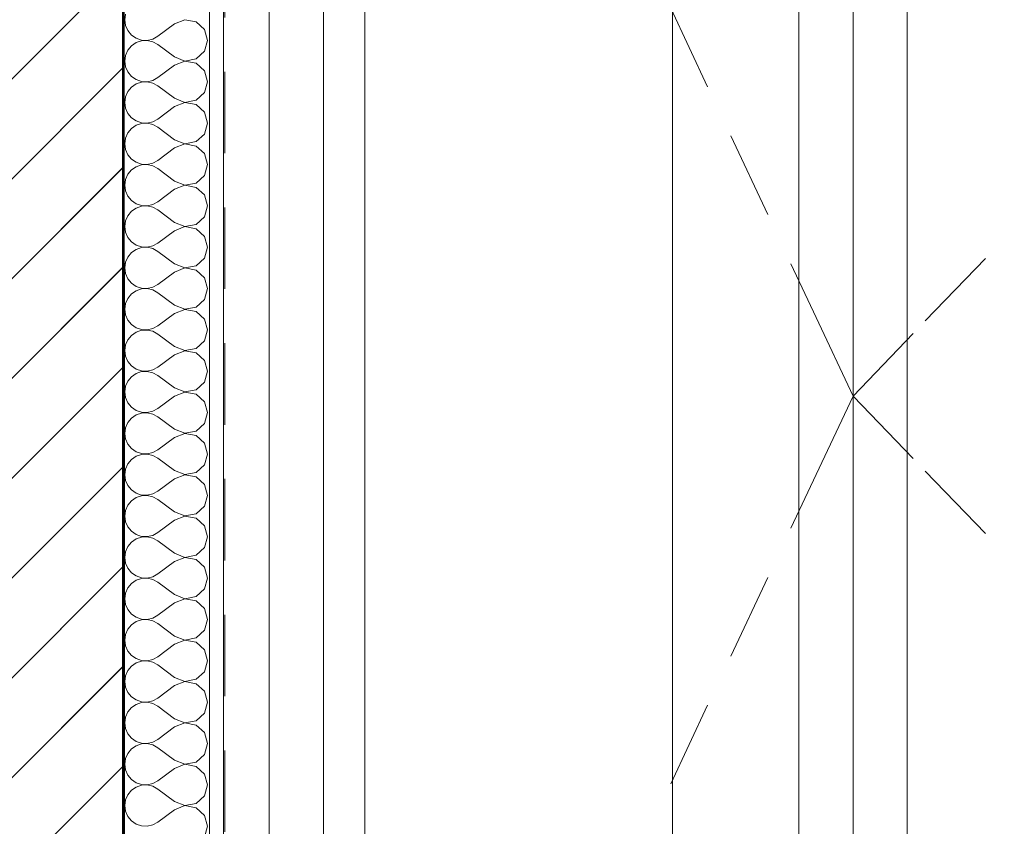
# Model space of a CAD drawing. Header units: millimetres. Extents: x -33687 to -7545, y -1870 to 7865.
# Tile 4 of 31: x -24285 to -23377, y 667 to 1410. Entities that reach past the tile are written whole.
import ezdxf

# ---------------------------------------------------------------- set-up
doc = ezdxf.new("R2010")
doc.units = ezdxf.units.MM
doc.header["$MEASUREMENT"] = 0
doc.linetypes.add('Tirets petits', pattern=[125, 75, -50])
for name, color, linetype in [('Nouveau_2D - Cotations pour 50ème.AL', 7, 'Continuous'), ('Nouveau_2D - Dessin général.AL', 7, 'Continuous'), ('Nouveau__Murs - Extérieurs.AL', 7, 'Continuous'), ('Nouveau_Equip - Agencement.AL', 7, 'Continuous'), ('Nouveau_Portes Archicad', 7, 'Continuous')]:
    doc.layers.add(name, color=color, linetype=linetype)
doc.styles.add('STYLE_GENERE_1', font='arial.ttf')
doc.dimstyles.new('STYLE_GENERE__1', dxfattribs={"dimtxt": 100, "dimasz": 71.25, "dimexe": 0.18, "dimexo": 0.0625, "dimgap": 0, "dimtad": 1, "dimtih": 1, "dimtoh": 1, "dimlfac": 0.001, "dimzin": 0, "dimdsep": 46, "dimtxsty": 'STYLE_GENERE_1', "dimblk": 'ARROWHEAD_6', "dimblk1": 'ARROWHEAD_6', "dimblk2": 'ARROWHEAD_6', "dimcen": 0.09, "dimse1": 1, "dimse2": 1, "dimclrd": 7, "dimclre": 7, "dimclrt": 7, "dimazin": 0, "dimtfac": 1, "dimtdec": 4, "dimtmove": 0, "dimatfit": 3, "dimfxl": 0, "dimtolj": 1, "dimtzin": 0, "dimarcsym": 0})
doc.dimstyles.new('STYLE_GENERE__5', dxfattribs={"dimtxt": 100, "dimasz": 71.25, "dimexe": 0.18, "dimexo": 0.0625, "dimgap": 0, "dimtad": 1, "dimlfac": 0.001, "dimzin": 0, "dimdsep": 46, "dimtxsty": 'STYLE_GENERE_1', "dimblk": 'ARROWHEAD_6', "dimblk1": 'ARROWHEAD_6', "dimblk2": 'ARROWHEAD_6', "dimcen": 0.09, "dimse1": 1, "dimse2": 1, "dimclrd": 7, "dimclre": 7, "dimclrt": 7, "dimazin": 0, "dimtfac": 1, "dimtdec": 4, "dimtmove": 2, "dimatfit": 3, "dimfxl": 0, "dimtolj": 1, "dimtzin": 0, "dimarcsym": 0})
pattern_1 = [(45, (0, 0), (-45.96194, 45.96194), [])]

# ---------------------------------------------------------------- blocks, each defined once
blk = doc.blocks.new('Élément de coupe_6')
at = {"layer": 'Nouveau_Portes Archicad', "color": 7, "linetype": 'Continuous', "lineweight": 5}
for p, q in [((-24054.72, 0), (-24054.72, 2650)), ((-24004.72, 2113.93), (-24004.72, 0)), ((-23516.72, 2113.93), (-23516.72, 0)), ((-23966.72, 50), (-23966.72, 2075.93)), ((-23566.72, 2075.93), (-23566.72, 50)), ((-23466.72, 2075.93), (-23466.72, 50)), ((-23684.72, 1420.11), (-23650.66, 1347.72)), ((-23629.38, 1302.48), (-23595.33, 1230.09)), ((-23394.64, 1189.69), (-23450.14, 1132.07)), ((-23574.05, 1184.84), (-23550.77, 1135.35)), ((-23550.77, 1135.35), (-23516.72, 1062.96)), ((-23461.22, 1120.58), (-23516.72, 1062.96)), ((-23550.77, 990.57), (-23516.72, 1062.96)), ((-23461.22, 1005.35), (-23516.72, 1062.96)), ((-23574.05, 941.09), (-23550.77, 990.57)), ((-23394.64, 936.24), (-23450.14, 993.85)), ((-23629.38, 823.45), (-23595.33, 895.84)), ((-23684.72, 705.81), (-23650.66, 778.21))]:
    blk.add_line(p, q, dxfattribs=at)
blk = doc.blocks.new('*X19')
at = {"layer": 'Nouveau__Murs - Extérieurs.AL', "color": 7, "linetype": 'Continuous', "lineweight": 5}
for p, q in [((-24187.1, 1414.73), (-24187.83, 1409.52)), ((-24187.83, 1409.52), (-24187.1, 1404.32)), ((-24132.39, 1409.45), (-24142.11, 1405.71)), ((-24122.16, 1407.51), (-24132.39, 1409.45)), ((-24114.48, 1400.49), (-24122.16, 1407.51)), ((-24187.1, 1404.32), (-24184.98, 1399.51)), ((-24184.98, 1399.51), (-24181.63, 1395.46)), ((-24142.11, 1405.71), (-24157.35, 1394.29)), ((-24111.63, 1390.48), (-24114.48, 1400.49)), ((-24181.63, 1395.46), (-24177.3, 1392.49)), ((-24177.3, 1388.47), (-24181.63, 1385.49)), ((-24177.3, 1392.49), (-24172.32, 1390.81)), ((-24172.32, 1390.14), (-24177.3, 1388.47)), ((-24172.32, 1390.81), (-24167.07, 1390.55)), ((-24167.07, 1390.4), (-24172.32, 1390.14)), ((-24167.07, 1390.55), (-24161.95, 1391.74)), ((-24161.95, 1389.21), (-24167.07, 1390.4)), ((-24161.95, 1391.74), (-24157.35, 1394.29)), ((-24157.35, 1386.67), (-24161.95, 1389.21)), ((-24114.48, 1380.46), (-24111.63, 1390.48)), ((-24184.98, 1381.44), (-24187.1, 1376.63)), ((-24181.63, 1385.49), (-24184.98, 1381.44)), ((-24142.11, 1375.24), (-24157.35, 1386.67)), ((-24122.16, 1373.44), (-24114.48, 1380.46)), ((-24187.1, 1376.63), (-24187.83, 1371.43)), ((-24187.83, 1371.43), (-24187.1, 1366.22)), ((-24142.11, 1375.24), (-24132.39, 1371.51)), ((-24132.39, 1371.35), (-24142.11, 1367.62)), ((-24132.39, 1371.51), (-24122.16, 1373.44)), ((-24122.16, 1369.42), (-24132.39, 1371.35)), ((-24187.1, 1366.22), (-24184.98, 1361.41)), ((-24184.98, 1361.41), (-24181.63, 1357.37)), ((-24142.11, 1367.62), (-24157.35, 1356.19)), ((-24114.48, 1362.39), (-24122.16, 1369.42)), ((-24111.63, 1352.38), (-24114.48, 1362.39)), ((-24181.63, 1357.37), (-24177.3, 1354.39)), ((-24177.3, 1354.39), (-24172.32, 1352.71)), ((-24172.32, 1352.05), (-24177.3, 1350.37)), ((-24172.32, 1352.71), (-24167.07, 1352.46)), ((-24167.07, 1352.3), (-24172.32, 1352.05)), ((-24167.07, 1352.46), (-24161.95, 1353.65)), ((-24161.95, 1351.11), (-24167.07, 1352.3)), ((-24161.95, 1353.65), (-24157.35, 1356.19)), ((-24114.48, 1342.37), (-24111.63, 1352.38)), ((-24184.98, 1343.35), (-24187.1, 1338.54)), ((-24181.63, 1347.39), (-24184.98, 1343.35)), ((-24177.3, 1350.37), (-24181.63, 1347.39)), ((-24157.35, 1348.57), (-24161.95, 1351.11)), ((-24142.11, 1337.14), (-24157.35, 1348.57)), ((-24187.1, 1338.54), (-24187.83, 1333.33)), ((-24142.11, 1337.14), (-24132.39, 1333.41)), ((-24132.39, 1333.41), (-24122.16, 1335.34)), ((-24122.16, 1335.34), (-24114.48, 1342.37)), ((-24187.83, 1333.33), (-24187.1, 1328.13)), ((-24187.1, 1328.13), (-24184.98, 1323.32)), ((-24142.11, 1329.52), (-24157.35, 1318.1)), ((-24132.39, 1333.26), (-24142.11, 1329.52)), ((-24122.16, 1331.32), (-24132.39, 1333.26)), ((-24114.48, 1324.3), (-24122.16, 1331.32)), ((-24184.98, 1323.32), (-24181.63, 1319.27)), ((-24181.63, 1319.27), (-24177.3, 1316.3)), ((-24177.3, 1316.3), (-24172.32, 1314.62)), ((-24161.95, 1315.55), (-24157.35, 1318.1)), ((-24111.63, 1314.29), (-24114.48, 1324.3)), ((-24181.63, 1309.3), (-24184.98, 1305.25)), ((-24177.3, 1312.27), (-24181.63, 1309.3)), ((-24172.32, 1313.95), (-24177.3, 1312.27)), ((-24172.32, 1314.62), (-24167.07, 1314.36)), ((-24167.07, 1314.21), (-24172.32, 1313.95)), ((-24167.07, 1314.36), (-24161.95, 1315.55)), ((-24161.95, 1313.02), (-24167.07, 1314.21)), ((-24157.35, 1310.48), (-24161.95, 1313.02)), ((-24142.11, 1299.05), (-24157.35, 1310.48)), ((-24114.48, 1304.27), (-24111.63, 1314.29)), ((-24187.1, 1300.44), (-24187.83, 1295.24)), ((-24184.98, 1305.25), (-24187.1, 1300.44)), ((-24142.11, 1299.05), (-24132.39, 1295.32)), ((-24122.16, 1297.25), (-24114.48, 1304.27)), ((-24187.83, 1295.24), (-24187.1, 1290.03)), ((-24187.1, 1290.03), (-24184.98, 1285.22)), ((-24142.11, 1291.43), (-24157.35, 1280)), ((-24132.39, 1295.16), (-24142.11, 1291.43)), ((-24132.39, 1295.32), (-24122.16, 1297.25)), ((-24122.16, 1293.23), (-24132.39, 1295.16)), ((-24114.48, 1286.2), (-24122.16, 1293.23)), ((-24184.98, 1285.22), (-24181.63, 1281.18)), ((-24181.63, 1281.18), (-24177.3, 1278.2)), ((-24161.95, 1277.46), (-24157.35, 1280)), ((-24111.63, 1276.19), (-24114.48, 1286.2)), ((-24181.63, 1271.2), (-24184.98, 1267.16)), ((-24177.3, 1274.18), (-24181.63, 1271.2)), ((-24177.3, 1278.2), (-24172.32, 1276.52)), ((-24172.32, 1275.86), (-24177.3, 1274.18)), ((-24172.32, 1276.52), (-24167.07, 1276.27)), ((-24167.07, 1276.11), (-24172.32, 1275.86)), ((-24167.07, 1276.27), (-24161.95, 1277.46)), ((-24161.95, 1274.92), (-24167.07, 1276.11)), ((-24157.35, 1272.38), (-24161.95, 1274.92)), ((-24142.11, 1260.95), (-24157.35, 1272.38)), ((-24114.48, 1266.18), (-24111.63, 1276.19)), ((-24187.1, 1262.35), (-24187.83, 1257.14)), ((-24184.98, 1267.16), (-24187.1, 1262.35)), ((-24122.16, 1259.15), (-24114.48, 1266.18)), ((-24187.83, 1257.14), (-24187.1, 1251.94)), ((-24142.11, 1253.33), (-24157.35, 1241.9)), ((-24142.11, 1260.95), (-24132.39, 1257.22)), ((-24132.39, 1257.07), (-24142.11, 1253.33)), ((-24132.39, 1257.22), (-24122.16, 1259.15)), ((-24122.16, 1255.13), (-24132.39, 1257.07)), ((-24114.48, 1248.11), (-24122.16, 1255.13)), ((-24187.1, 1251.94), (-24184.98, 1247.13)), ((-24184.98, 1247.13), (-24181.63, 1243.08)), ((-24181.63, 1243.08), (-24177.3, 1240.11)), ((-24111.63, 1238.1), (-24114.48, 1248.11)), ((-24177.3, 1236.08), (-24181.63, 1233.11)), ((-24177.3, 1240.11), (-24172.32, 1238.43)), ((-24172.32, 1237.76), (-24177.3, 1236.08)), ((-24172.32, 1238.43), (-24167.07, 1238.17)), ((-24167.07, 1238.02), (-24172.32, 1237.76)), ((-24167.07, 1238.17), (-24161.95, 1239.36)), ((-24161.95, 1236.83), (-24167.07, 1238.02)), ((-24161.95, 1239.36), (-24157.35, 1241.9)), ((-24157.35, 1234.29), (-24161.95, 1236.83)), ((-24142.11, 1222.86), (-24157.35, 1234.29)), ((-24114.48, 1228.08), (-24111.63, 1238.1)), ((-24184.98, 1229.06), (-24187.1, 1224.25)), ((-24181.63, 1233.11), (-24184.98, 1229.06)), ((-24122.16, 1221.06), (-24114.48, 1228.08)), ((-24187.1, 1224.25), (-24187.83, 1219.05)), ((-24187.83, 1219.05), (-24187.1, 1213.84)), ((-24142.11, 1222.86), (-24132.39, 1219.12)), ((-24132.39, 1218.97), (-24142.11, 1215.24)), ((-24132.39, 1219.12), (-24122.16, 1221.06)), ((-24122.16, 1217.04), (-24132.39, 1218.97)), ((-24114.48, 1210.01), (-24122.16, 1217.04)), ((-24187.1, 1213.84), (-24184.98, 1209.03)), ((-24184.98, 1209.03), (-24181.63, 1204.99)), ((-24142.11, 1215.24), (-24157.35, 1203.81)), ((-24111.63, 1200), (-24114.48, 1210.01)), ((-24181.63, 1204.99), (-24177.3, 1202.01)), ((-24177.3, 1197.99), (-24181.63, 1195.01)), ((-24177.3, 1202.01), (-24172.32, 1200.33)), ((-24172.32, 1199.67), (-24177.3, 1197.99)), ((-24172.32, 1200.33), (-24167.07, 1200.08)), ((-24167.07, 1199.92), (-24172.32, 1199.67)), ((-24167.07, 1200.08), (-24161.95, 1201.27)), ((-24161.95, 1198.73), (-24167.07, 1199.92)), ((-24161.95, 1201.27), (-24157.35, 1203.81)), ((-24157.35, 1196.19), (-24161.95, 1198.73)), ((-24114.48, 1189.99), (-24111.63, 1200)), ((-24184.98, 1190.97), (-24187.1, 1186.16)), ((-24181.63, 1195.01), (-24184.98, 1190.97)), ((-24142.11, 1184.76), (-24157.35, 1196.19)), ((-24122.16, 1182.96), (-24114.48, 1189.99)), ((-24187.1, 1186.16), (-24187.83, 1180.95)), ((-24187.83, 1180.95), (-24187.1, 1175.75)), ((-24142.11, 1184.76), (-24132.39, 1181.03)), ((-24132.39, 1180.88), (-24142.11, 1177.14)), ((-24132.39, 1181.03), (-24122.16, 1182.96)), ((-24122.16, 1178.94), (-24132.39, 1180.88)), ((-24187.1, 1175.75), (-24184.98, 1170.94)), ((-24184.98, 1170.94), (-24181.63, 1166.89)), ((-24142.11, 1177.14), (-24157.35, 1165.71)), ((-24114.48, 1171.92), (-24122.16, 1178.94)), ((-24111.63, 1161.9), (-24114.48, 1171.92)), ((-24181.63, 1166.89), (-24177.3, 1163.92)), ((-24177.3, 1163.92), (-24172.32, 1162.24)), ((-24172.32, 1161.57), (-24177.3, 1159.89)), ((-24172.32, 1162.24), (-24167.07, 1161.98)), ((-24167.07, 1161.83), (-24172.32, 1161.57)), ((-24167.07, 1161.98), (-24161.95, 1163.17)), ((-24161.95, 1160.64), (-24167.07, 1161.83)), ((-24161.95, 1163.17), (-24157.35, 1165.71)), ((-24114.48, 1151.89), (-24111.63, 1161.9)), ((-24184.98, 1152.87), (-24187.1, 1148.06)), ((-24181.63, 1156.92), (-24184.98, 1152.87)), ((-24177.3, 1159.89), (-24181.63, 1156.92)), ((-24157.35, 1158.1), (-24161.95, 1160.64)), ((-24142.11, 1146.67), (-24157.35, 1158.1)), ((-24187.1, 1148.06), (-24187.83, 1142.86)), ((-24142.11, 1146.67), (-24132.39, 1142.93)), ((-24132.39, 1142.93), (-24122.16, 1144.87)), ((-24122.16, 1144.87), (-24114.48, 1151.89)), ((-24187.83, 1142.86), (-24187.1, 1137.65)), ((-24187.1, 1137.65), (-24184.98, 1132.84)), ((-24142.11, 1139.05), (-24157.35, 1127.62)), ((-24132.39, 1142.78), (-24142.11, 1139.05)), ((-24122.16, 1140.85), (-24132.39, 1142.78)), ((-24114.48, 1133.82), (-24122.16, 1140.85)), ((-24184.98, 1132.84), (-24181.63, 1128.8)), ((-24181.63, 1128.8), (-24177.3, 1125.82)), ((-24177.3, 1125.82), (-24172.32, 1124.14)), ((-24161.95, 1125.08), (-24157.35, 1127.62)), ((-24111.63, 1123.81), (-24114.48, 1133.82)), ((-24181.63, 1118.82), (-24184.98, 1114.78)), ((-24177.3, 1121.8), (-24181.63, 1118.82)), ((-24172.32, 1123.48), (-24177.3, 1121.8)), ((-24172.32, 1124.14), (-24167.07, 1123.89)), ((-24167.07, 1123.73), (-24172.32, 1123.48)), ((-24167.07, 1123.89), (-24161.95, 1125.08)), ((-24161.95, 1122.54), (-24167.07, 1123.73)), ((-24157.35, 1120), (-24161.95, 1122.54)), ((-24142.11, 1108.57), (-24157.35, 1120)), ((-24114.48, 1113.8), (-24111.63, 1123.81)), ((-24187.1, 1109.97), (-24187.83, 1104.76)), ((-24184.98, 1114.78), (-24187.1, 1109.97)), ((-24142.11, 1108.57), (-24132.39, 1104.84)), ((-24122.16, 1106.77), (-24114.48, 1113.8)), ((-24187.83, 1104.76), (-24187.1, 1099.56)), ((-24187.1, 1099.56), (-24184.98, 1094.75)), ((-24142.11, 1100.95), (-24157.35, 1089.52)), ((-24132.39, 1104.68), (-24142.11, 1100.95)), ((-24132.39, 1104.84), (-24122.16, 1106.77)), ((-24122.16, 1102.75), (-24132.39, 1104.68)), ((-24114.48, 1095.73), (-24122.16, 1102.75)), ((-24184.98, 1094.75), (-24181.63, 1090.7)), ((-24181.63, 1090.7), (-24177.3, 1087.73)), ((-24161.95, 1086.98), (-24157.35, 1089.52)), ((-24111.63, 1085.71), (-24114.48, 1095.73)), ((-24181.63, 1080.73), (-24184.98, 1076.68)), ((-24177.3, 1083.7), (-24181.63, 1080.73)), ((-24177.3, 1087.73), (-24172.32, 1086.05)), ((-24172.32, 1085.38), (-24177.3, 1083.7)), ((-24172.32, 1086.05), (-24167.07, 1085.79)), ((-24167.07, 1085.64), (-24172.32, 1085.38)), ((-24167.07, 1085.79), (-24161.95, 1086.98)), ((-24161.95, 1084.45), (-24167.07, 1085.64)), ((-24157.35, 1081.9), (-24161.95, 1084.45)), ((-24142.11, 1070.48), (-24157.35, 1081.9)), ((-24114.48, 1075.7), (-24111.63, 1085.71)), ((-24187.1, 1071.87), (-24187.83, 1066.67)), ((-24184.98, 1076.68), (-24187.1, 1071.87)), ((-24122.16, 1068.68), (-24114.48, 1075.7)), ((-24187.83, 1066.67), (-24187.1, 1061.46)), ((-24142.11, 1062.86), (-24157.35, 1051.43)), ((-24142.11, 1070.48), (-24132.39, 1066.74)), ((-24132.39, 1066.59), (-24142.11, 1062.86)), ((-24132.39, 1066.74), (-24122.16, 1068.68)), ((-24122.16, 1064.66), (-24132.39, 1066.59)), ((-24114.48, 1057.63), (-24122.16, 1064.66)), ((-24187.1, 1061.46), (-24184.98, 1056.65)), ((-24184.98, 1056.65), (-24181.63, 1052.61)), ((-24181.63, 1052.61), (-24177.3, 1049.63)), ((-24111.63, 1047.62), (-24114.48, 1057.63)), ((-24177.3, 1045.61), (-24181.63, 1042.63)), ((-24177.3, 1049.63), (-24172.32, 1047.95)), ((-24172.32, 1047.29), (-24177.3, 1045.61)), ((-24172.32, 1047.95), (-24167.07, 1047.7)), ((-24167.07, 1047.54), (-24172.32, 1047.29)), ((-24167.07, 1047.7), (-24161.95, 1048.89)), ((-24161.95, 1046.35), (-24167.07, 1047.54)), ((-24161.95, 1048.89), (-24157.35, 1051.43)), ((-24157.35, 1043.81), (-24161.95, 1046.35)), ((-24142.11, 1032.38), (-24157.35, 1043.81)), ((-24114.48, 1037.61), (-24111.63, 1047.62)), ((-24184.98, 1038.59), (-24187.1, 1033.78)), ((-24181.63, 1042.63), (-24184.98, 1038.59)), ((-24122.16, 1030.58), (-24114.48, 1037.61)), ((-24187.1, 1033.78), (-24187.83, 1028.57)), ((-24187.83, 1028.57), (-24187.1, 1023.37)), ((-24142.11, 1032.38), (-24132.39, 1028.65)), ((-24132.39, 1028.49), (-24142.11, 1024.76)), ((-24132.39, 1028.65), (-24122.16, 1030.58)), ((-24122.16, 1026.56), (-24132.39, 1028.49)), ((-24114.48, 1019.54), (-24122.16, 1026.56)), ((-24187.1, 1023.37), (-24184.98, 1018.56)), ((-24184.98, 1018.56), (-24181.63, 1014.51)), ((-24142.11, 1024.76), (-24157.35, 1013.33)), ((-24111.63, 1009.52), (-24114.48, 1019.54)), ((-24181.63, 1014.51), (-24177.3, 1011.53)), ((-24177.3, 1007.51), (-24181.63, 1004.54)), ((-24177.3, 1011.53), (-24172.32, 1009.86)), ((-24172.32, 1009.19), (-24177.3, 1007.51)), ((-24172.32, 1009.86), (-24167.07, 1009.6)), ((-24167.07, 1009.45), (-24172.32, 1009.19)), ((-24167.07, 1009.6), (-24161.95, 1010.79)), ((-24161.95, 1008.26), (-24167.07, 1009.45)), ((-24161.95, 1010.79), (-24157.35, 1013.33)), ((-24157.35, 1005.71), (-24161.95, 1008.26)), ((-24114.48, 999.51), (-24111.63, 1009.52)), ((-24184.98, 1000.49), (-24187.1, 995.68)), ((-24181.63, 1004.54), (-24184.98, 1000.49)), ((-24142.11, 994.29), (-24157.35, 1005.71)), ((-24122.16, 992.49), (-24114.48, 999.51)), ((-24187.1, 995.68), (-24187.83, 990.48)), ((-24187.83, 990.48), (-24187.1, 985.27)), ((-24142.11, 994.29), (-24132.39, 990.55)), ((-24132.39, 990.4), (-24142.11, 986.67)), ((-24132.39, 990.55), (-24122.16, 992.49)), ((-24122.16, 988.47), (-24132.39, 990.4)), ((-24187.1, 985.27), (-24184.98, 980.46)), ((-24184.98, 980.46), (-24181.63, 976.42)), ((-24142.11, 986.67), (-24157.35, 975.24)), ((-24114.48, 981.44), (-24122.16, 988.47)), ((-24111.63, 971.43), (-24114.48, 981.44)), ((-24181.63, 976.42), (-24177.3, 973.44)), ((-24177.3, 973.44), (-24172.32, 971.76)), ((-24172.32, 971.1), (-24177.3, 969.42)), ((-24172.32, 971.76), (-24167.07, 971.51)), ((-24167.07, 971.35), (-24172.32, 971.1)), ((-24167.07, 971.51), (-24161.95, 972.7)), ((-24161.95, 970.16), (-24167.07, 971.35)), ((-24161.95, 972.7), (-24157.35, 975.24)), ((-24114.48, 961.41), (-24111.63, 971.43)), ((-24184.98, 962.39), (-24187.1, 957.59)), ((-24181.63, 966.44), (-24184.98, 962.39)), ((-24177.3, 969.42), (-24181.63, 966.44)), ((-24157.35, 967.62), (-24161.95, 970.16)), ((-24142.11, 956.19), (-24157.35, 967.62)), ((-24187.1, 957.59), (-24187.83, 952.38)), ((-24142.11, 956.19), (-24132.39, 952.46)), ((-24132.39, 952.46), (-24122.16, 954.39)), ((-24122.16, 954.39), (-24114.48, 961.41)), ((-24187.83, 952.38), (-24187.1, 947.18)), ((-24187.1, 947.18), (-24184.98, 942.37)), ((-24142.11, 948.57), (-24157.35, 937.14)), ((-24132.39, 952.3), (-24142.11, 948.57)), ((-24122.16, 950.37), (-24132.39, 952.3)), ((-24114.48, 943.35), (-24122.16, 950.37)), ((-24184.98, 942.37), (-24181.63, 938.32)), ((-24181.63, 938.32), (-24177.3, 935.34)), ((-24177.3, 935.34), (-24172.32, 933.66)), ((-24167.07, 933.41), (-24161.95, 934.6)), ((-24161.95, 934.6), (-24157.35, 937.14)), ((-24111.63, 933.33), (-24114.48, 943.35)), ((-24181.63, 928.35), (-24184.98, 924.3)), ((-24177.3, 931.32), (-24181.63, 928.35)), ((-24172.32, 933), (-24177.3, 931.32)), ((-24172.32, 933.66), (-24167.07, 933.41)), ((-24167.07, 933.26), (-24172.32, 933)), ((-24161.95, 932.07), (-24167.07, 933.26)), ((-24157.35, 929.52), (-24161.95, 932.07)), ((-24142.11, 918.1), (-24157.35, 929.52)), ((-24114.48, 923.32), (-24111.63, 933.33)), ((-24187.1, 919.49), (-24187.83, 914.29)), ((-24184.98, 924.3), (-24187.1, 919.49)), ((-24142.11, 918.1), (-24132.39, 914.36)), ((-24122.16, 916.3), (-24114.48, 923.32)), ((-24187.83, 914.29), (-24187.1, 909.08)), ((-24187.1, 909.08), (-24184.98, 904.27)), ((-24142.11, 910.48), (-24157.35, 899.05)), ((-24132.39, 914.21), (-24142.11, 910.48)), ((-24132.39, 914.36), (-24122.16, 916.3)), ((-24122.16, 912.27), (-24132.39, 914.21)), ((-24114.48, 905.25), (-24122.16, 912.27)), ((-24184.98, 904.27), (-24181.63, 900.23)), ((-24181.63, 900.23), (-24177.3, 897.25)), ((-24161.95, 896.5), (-24157.35, 899.05)), ((-24111.63, 895.24), (-24114.48, 905.25)), ((-24181.63, 890.25), (-24184.98, 886.2)), ((-24177.3, 893.23), (-24181.63, 890.25)), ((-24177.3, 897.25), (-24172.32, 895.57)), ((-24172.32, 894.91), (-24177.3, 893.23)), ((-24172.32, 895.57), (-24167.07, 895.32)), ((-24167.07, 895.16), (-24172.32, 894.91)), ((-24167.07, 895.32), (-24161.95, 896.5)), ((-24161.95, 893.97), (-24167.07, 895.16)), ((-24157.35, 891.43), (-24161.95, 893.97)), ((-24142.11, 880), (-24157.35, 891.43)), ((-24114.48, 885.22), (-24111.63, 895.24)), ((-24187.1, 881.4), (-24187.83, 876.19)), ((-24184.98, 886.2), (-24187.1, 881.4)), ((-24122.16, 878.2), (-24114.48, 885.22)), ((-24187.83, 876.19), (-24187.1, 870.99)), ((-24142.11, 872.38), (-24157.35, 860.95)), ((-24142.11, 880), (-24132.39, 876.27)), ((-24132.39, 876.11), (-24142.11, 872.38)), ((-24132.39, 876.27), (-24122.16, 878.2)), ((-24122.16, 874.18), (-24132.39, 876.11)), ((-24114.48, 867.16), (-24122.16, 874.18)), ((-24187.1, 870.99), (-24184.98, 866.18)), ((-24184.98, 866.18), (-24181.63, 862.13)), ((-24181.63, 862.13), (-24177.3, 859.15)), ((-24111.63, 857.14), (-24114.48, 867.16)), ((-24177.3, 855.13), (-24181.63, 852.16)), ((-24177.3, 859.15), (-24172.32, 857.47)), ((-24172.32, 856.81), (-24177.3, 855.13)), ((-24172.32, 857.47), (-24167.07, 857.22)), ((-24167.07, 857.07), (-24172.32, 856.81)), ((-24167.07, 857.22), (-24161.95, 858.41)), ((-24161.95, 855.88), (-24167.07, 857.07)), ((-24161.95, 858.41), (-24157.35, 860.95)), ((-24157.35, 853.33), (-24161.95, 855.88)), ((-24142.11, 841.9), (-24157.35, 853.33)), ((-24114.48, 847.13), (-24111.63, 857.14)), ((-24184.98, 848.11), (-24187.1, 843.3)), ((-24181.63, 852.16), (-24184.98, 848.11)), ((-24122.16, 840.11), (-24114.48, 847.13)), ((-24187.1, 843.3), (-24187.83, 838.1)), ((-24187.83, 838.1), (-24187.1, 832.89)), ((-24142.11, 841.9), (-24132.39, 838.17)), ((-24132.39, 838.02), (-24142.11, 834.29)), ((-24132.39, 838.17), (-24122.16, 840.11)), ((-24122.16, 836.08), (-24132.39, 838.02)), ((-24114.48, 829.06), (-24122.16, 836.08)), ((-24187.1, 832.89), (-24184.98, 828.08)), ((-24184.98, 828.08), (-24181.63, 824.03)), ((-24142.11, 834.29), (-24157.35, 822.86)), ((-24111.63, 819.05), (-24114.48, 829.06)), ((-24181.63, 824.03), (-24177.3, 821.06)), ((-24177.3, 817.04), (-24181.63, 814.06)), ((-24177.3, 821.06), (-24172.32, 819.38)), ((-24172.32, 818.72), (-24177.3, 817.04)), ((-24172.32, 819.38), (-24167.07, 819.12)), ((-24167.07, 818.97), (-24172.32, 818.72)), ((-24167.07, 819.12), (-24161.95, 820.31)), ((-24161.95, 817.78), (-24167.07, 818.97)), ((-24161.95, 820.31), (-24157.35, 822.86)), ((-24157.35, 815.24), (-24161.95, 817.78)), ((-24114.48, 809.03), (-24111.63, 819.05)), ((-24184.98, 810.01), (-24187.1, 805.21)), ((-24181.63, 814.06), (-24184.98, 810.01)), ((-24142.11, 803.81), (-24157.35, 815.24)), ((-24122.16, 802.01), (-24114.48, 809.03)), ((-24187.1, 805.21), (-24187.83, 800)), ((-24187.83, 800), (-24187.1, 794.79)), ((-24142.11, 803.81), (-24132.39, 800.08)), ((-24132.39, 799.92), (-24142.11, 796.19)), ((-24132.39, 800.08), (-24122.16, 802.01)), ((-24122.16, 797.99), (-24132.39, 799.92)), ((-24187.1, 794.79), (-24184.98, 789.99)), ((-24184.98, 789.99), (-24181.63, 785.94)), ((-24142.11, 796.19), (-24157.35, 784.76)), ((-24114.48, 790.97), (-24122.16, 797.99)), ((-24111.63, 780.95), (-24114.48, 790.97)), ((-24181.63, 785.94), (-24177.3, 782.96)), ((-24177.3, 782.96), (-24172.32, 781.28)), ((-24172.32, 780.62), (-24177.3, 778.94)), ((-24172.32, 781.28), (-24167.07, 781.03)), ((-24167.07, 780.88), (-24172.32, 780.62)), ((-24167.07, 781.03), (-24161.95, 782.22)), ((-24161.95, 779.69), (-24167.07, 780.88)), ((-24161.95, 782.22), (-24157.35, 784.76)), ((-24114.48, 770.94), (-24111.63, 780.95)), ((-24184.98, 771.92), (-24187.1, 767.11)), ((-24181.63, 775.97), (-24184.98, 771.92)), ((-24177.3, 778.94), (-24181.63, 775.97)), ((-24157.35, 777.14), (-24161.95, 779.69)), ((-24142.11, 765.71), (-24157.35, 777.14)), ((-24187.1, 767.11), (-24187.83, 761.9)), ((-24142.11, 765.71), (-24132.39, 761.98)), ((-24132.39, 761.98), (-24122.16, 763.92)), ((-24122.16, 763.92), (-24114.48, 770.94)), ((-24187.83, 761.9), (-24187.1, 756.7)), ((-24187.1, 756.7), (-24184.98, 751.89)), ((-24142.11, 758.1), (-24157.35, 746.67)), ((-24132.39, 761.83), (-24142.11, 758.1)), ((-24122.16, 759.89), (-24132.39, 761.83)), ((-24114.48, 752.87), (-24122.16, 759.89)), ((-24184.98, 751.89), (-24181.63, 747.84)), ((-24181.63, 747.84), (-24177.3, 744.87)), ((-24177.3, 744.87), (-24172.32, 743.19)), ((-24167.07, 742.93), (-24161.95, 744.12)), ((-24161.95, 744.12), (-24157.35, 746.67)), ((-24111.63, 742.86), (-24114.48, 752.87)), ((-24181.63, 737.87), (-24184.98, 733.82)), ((-24177.3, 740.85), (-24181.63, 737.87)), ((-24172.32, 742.53), (-24177.3, 740.85)), ((-24172.32, 743.19), (-24167.07, 742.93)), ((-24167.07, 742.78), (-24172.32, 742.53)), ((-24161.95, 741.59), (-24167.07, 742.78)), ((-24157.35, 739.05), (-24161.95, 741.59)), ((-24142.11, 727.62), (-24157.35, 739.05)), ((-24114.48, 732.84), (-24111.63, 742.86)), ((-24187.1, 729.01), (-24187.83, 723.81)), ((-24184.98, 733.82), (-24187.1, 729.01)), ((-24142.11, 727.62), (-24132.39, 723.89)), ((-24122.16, 725.82), (-24114.48, 732.84)), ((-24187.83, 723.81), (-24187.1, 718.6)), ((-24187.1, 718.6), (-24184.98, 713.8)), ((-24142.11, 720), (-24157.35, 708.57)), ((-24132.39, 723.73), (-24142.11, 720)), ((-24132.39, 723.89), (-24122.16, 725.82)), ((-24122.16, 721.8), (-24132.39, 723.73)), ((-24114.48, 714.78), (-24122.16, 721.8)), ((-24184.98, 713.8), (-24181.63, 709.75)), ((-24181.63, 709.75), (-24177.3, 706.77)), ((-24161.95, 706.03), (-24157.35, 708.57)), ((-24111.63, 704.76), (-24114.48, 714.78)), ((-24181.63, 699.77), (-24184.98, 695.73)), ((-24177.3, 702.75), (-24181.63, 699.77)), ((-24177.3, 706.77), (-24172.32, 705.09)), ((-24172.32, 704.43), (-24177.3, 702.75)), ((-24172.32, 705.09), (-24167.07, 704.84)), ((-24167.07, 704.68), (-24172.32, 704.43)), ((-24167.07, 704.84), (-24161.95, 706.03)), ((-24161.95, 703.5), (-24167.07, 704.68)), ((-24157.35, 700.95), (-24161.95, 703.5)), ((-24142.11, 689.52), (-24157.35, 700.95)), ((-24114.48, 694.75), (-24111.63, 704.76)), ((-24187.1, 690.92), (-24187.83, 685.71)), ((-24184.98, 695.73), (-24187.1, 690.92)), ((-24122.16, 687.73), (-24114.48, 694.75)), ((-24187.83, 685.71), (-24187.1, 680.51)), ((-24142.11, 681.9), (-24157.35, 670.48)), ((-24142.11, 689.52), (-24132.39, 685.79)), ((-24132.39, 685.64), (-24142.11, 681.9)), ((-24132.39, 685.79), (-24122.16, 687.73)), ((-24122.16, 683.7), (-24132.39, 685.64)), ((-24114.48, 676.68), (-24122.16, 683.7)), ((-24187.1, 680.51), (-24184.98, 675.7)), ((-24184.98, 675.7), (-24181.63, 671.65)), ((-24181.63, 671.65), (-24177.3, 668.68)), ((-24111.63, 666.67), (-24114.48, 676.68)), ((-24177.3, 668.68), (-24172.32, 667)), ((-24172.32, 667), (-24167.07, 666.74)), ((-24167.07, 666.74), (-24161.95, 667.93)), ((-24161.95, 667.93), (-24157.35, 670.48)), ((-24114.48, 656.65), (-24111.63, 666.67))]:
    blk.add_line(p, q, dxfattribs=at)
blk = doc.blocks.new('Élément de coupe_15')
at = {"layer": 'Nouveau__Murs - Extérieurs.AL', "linetype": 'Continuous', "lineweight": 0, "true_color": 0x000000}
h = blk.add_hatch(dxfattribs=at)
h.set_pattern_fill('Dallage', color=18, style=0, pattern_type=2)
h.set_pattern_definition(pattern_1)
h.paths.add_polyline_path([(-24342.73, 0), (-24189.73, 0), (-24189.73, 4585.22), (-24264.05, 4595.13), (-24222.12, 4909.66), (-24342.73, 4909.66)])
at = {"layer": 'Nouveau__Murs - Extérieurs.AL', "color": 7, "linetype": 'Continuous', "lineweight": 40}
blk.add_line((-24189.73, 4909.66), (-24189.73, 0), dxfattribs=at)
at = {"layer": 'Nouveau__Murs - Extérieurs.AL', "color": 7, "linetype": 'Continuous', "lineweight": 15}
for p, q in [((-24109.73, 4909.66), (-24109.73, 0)), ((-24096.73, 4909.66), (-24096.73, 0))]:
    blk.add_line(p, q, dxfattribs=at)
at = {"layer": 'Nouveau__Murs - Extérieurs.AL', "lineweight": 0}
blk.add_blockref('*X19', (0, 0), dxfattribs=at)
blk = doc.blocks.new('*D95')
at = {"layer": 'Nouveau_2D - Cotations pour 50ème.AL', "color": 7, "linetype": 'Continuous', "lineweight": 5}
for p, q in [((-23683.17, 4572.82), (-23683.17, 4629.07)), ((-23645.67, 4535.32), (-23720.67, 4610.32)), ((-23612.85, 4572.82), (-23753.48, 4572.82)), ((-23683.17, 20), (-23683.17, 4572.82)), ((-23720.67, 57.5), (-23645.67, -17.5)), ((-23612.85, 20), (-23753.48, 20)), ((-23683.17, -36.25), (-23683.17, 20))]:
    blk.add_line(p, q, dxfattribs=at)
at = {"layer": 'Nouveau_2D - Cotations pour 50ème.AL', "color": 7, "lineweight": 5, "insert": (-23703.17, 2972.8), "char_height": 100, "attachment_point": 7, "rotation": 90, "style": 'STYLE_GENERE_1'}
blk.add_mtext('\\A1;{\\pql;\\fArial|b0|i0|c0|p0;\\W1.000000;4,55}', dxfattribs=at)
blk = doc.blocks.new('ARROWHEAD_6')
at = {"color": 0, "linetype": 'Continuous', "lineweight": 0}
for p, q in [((-0.5, -0.5), (0.5, 0.5)), ((0, 0), (-1, 0))]:
    blk.add_line(p, q, dxfattribs=at)
blk = doc.blocks.new('*D97')
at = {"layer": 'Nouveau_2D - Cotations pour 50ème.AL', "color": 7, "linetype": 'Continuous', "lineweight": 5}
for p, q in [((-24777.73, -1539.73), (-24777.73, -1399.1)), ((-24341.4, -1539.73), (-24341.4, -1399.1)), ((-24740.23, -1431.91), (-24815.23, -1506.91)), ((-24303.9, -1431.91), (-24378.9, -1506.91)), ((-24777.73, -1469.41), (-24341.4, -1469.41))]:
    blk.add_line(p, q, dxfattribs=at)
at = {"layer": 'Nouveau_2D - Cotations pour 50ème.AL', "color": 7, "lineweight": 5, "char_height": 100, "attachment_point": 7, "style": 'STYLE_GENERE_1'}
for s, insert in [('\\A1;{\\pql;\\fArial|b0|i0|c0|p0;\\W1.000000;15}', (-24341.84, -1334.41)), ('\\A1;{\\pql;\\fArial|b0|i0|c0|p0;\\W1.000000;44}', (-24635.84, -1449.41))]:
    blk.add_mtext(s, dxfattribs=dict(at, insert=insert))
blk = doc.blocks.new('*D100')
at = {"layer": 'Nouveau_2D - Cotations pour 50ème.AL', "color": 7, "linetype": 'Continuous', "lineweight": 5}
for p, q in [((-24095.6, -1539.73), (-24095.6, -1399.1)), ((-15723.23, -1539.73), (-15723.23, -1399.1)), ((-24058.1, -1431.91), (-24133.1, -1506.91)), ((-15685.73, -1431.91), (-15760.73, -1506.91)), ((-24095.6, -1469.41), (-15723.23, -1469.41))]:
    blk.add_line(p, q, dxfattribs=at)
at = {"layer": 'Nouveau_2D - Cotations pour 50ème.AL', "color": 7, "lineweight": 5, "char_height": 100, "attachment_point": 7, "style": 'STYLE_GENERE_1'}
for s, insert in [('\\A1;{\\pql;\\fArial|b0|i0|c0|p0;\\W1.000000;9}', (-24024.62, -1449.41)), ('\\A1;{\\pql;\\fArial|b0|i0|c0|p0;\\W1.000000;8,37}', (-20042.87, -1449.41))]:
    blk.add_mtext(s, dxfattribs=dict(at, insert=insert))

msp = doc.modelspace()

# ---------------------------------------------------------------- linework, layer by layer
at = {"layer": 'Nouveau_Equip - Agencement.AL', "color": 7, "linetype": 'Tirets petits', "lineweight": 5, "flags": 128}
msp.add_lwpolyline([(-24095.602, 1870), (-22741.363, 1870), (-22741.363, 1420), (-21911.363, 1420), (-21911.363, 1120), (-21081.363, 1120), (-21081.363, 820), (-20251.363, 820), (-20251.363, 520), (-19421.363, 520), (-19421.363, 220), (-18591.363, 220), (-18591.363, 20), (-24095.602, 20)], close=True, dxfattribs=at)

# ---------------------------------------------------------------- block references
at = {"layer": 'Nouveau_Portes Archicad', "lineweight": 0}
msp.add_blockref('Élément de coupe_6', (0, 0), dxfattribs=at)

# ---------------------------------------------------------------- next in the draw order: block references
at = {"layer": 'Nouveau__Murs - Extérieurs.AL', "lineweight": 0}
msp.add_blockref('Élément de coupe_15', (0, 0), dxfattribs=at)

# ---------------------------------------------------------------- next in the draw order: hatches: boundary and pattern name
at = {"layer": 'Nouveau_2D - Dessin général.AL', "linetype": 'Continuous', "lineweight": 5}
h = msp.add_hatch(dxfattribs=at)
h.set_pattern_fill('Dallage', style=0, pattern_type=2)
h.set_pattern_definition(pattern_1)
h.paths.add_polyline_path([(-25700.91, 4915.496), (-25597.033, 4915.496), (-25584.922, 4938.226), (-24703.364, 4805.814), (-24342.73, 4757.692), (-24342.73, 0), (-24187.73, 0), (-24189.732, 4742.46), (-15716.584, 3611.831), (-15716.644, 3755.879), (-15739.661, 4563.035), (-15845.337, 4531.43, 0.2368987), (-15919.919, 4442.29), (-15919.919, 4360.042), (-15919.919, 3835.552), (-24696.577, 5006.681), (-25085.239, 5058.543), (-25085.239, 5372.242), (-25085.239, 5546.614), (-25056.639, 5546.614), (-25056.639, 5719.865), (-25272.322, 5719.865)])
h = msp.add_hatch(dxfattribs=at)
h.set_pattern_fill('Dallage', style=0, pattern_type=2)
h.set_pattern_definition(pattern_1)
h.paths.add_polyline_path([(-14551.999, 3451.249), (-10893.82, 2963.113), (-10893.82, 0), (-30162.432, 0), (-30161.516, -480), (-10683.82, -480), (-10683.82, 2935.092), (-10683.82, 3141.603), (-14343.339, 3625.403), (-14343.339, 4202.38), (-14343.339, 4442.29, 0.2368987), (-14417.921, 4531.43), (-14523.597, 4563.035), (-14551.999, 3601.249)])

# ---------------------------------------------------------------- next in the draw order: linework, layer by layer
at = {"layer": 'Nouveau_2D - Dessin général.AL', "color": 7, "linetype": 'Continuous', "lineweight": 5, "flags": 128}
msp.add_lwpolyline([(-25700.91, 4915.496), (-25597.033, 4915.496), (-25584.922, 4938.226), (-24703.364, 4805.814), (-24342.73, 4757.692), (-24342.73, 0), (-24187.73, 0), (-24189.732, 4742.46), (-15716.584, 3611.831), (-15716.644, 3755.879), (-15739.661, 4563.035), (-15845.337, 4531.43, 0.2368987), (-15919.919, 4442.29), (-15919.919, 4360.042), (-15919.919, 3835.552), (-24696.577, 5006.681), (-25085.239, 5058.543), (-25085.239, 5372.242), (-25085.239, 5546.614), (-25056.639, 5546.614), (-25056.639, 5719.865), (-25272.322, 5719.865)], format="xyb", close=True, dxfattribs=at)

# ---------------------------------------------------------------- next in the draw order: dimensions: what is measured, and where the dimension line sits
at = {"layer": 'Nouveau_2D - Cotations pour 50ème.AL', "color": 7, "linetype": 'Continuous', "lineweight": 5}
dim = msp.add_linear_dim(base=(-23683.167, 4572.823), p1=(-16293.676, 20), p2=(-24096.73, 4572.823), angle=90, dimstyle='STYLE_GENERE__5', dxfattribs=at)
dim.commit()
dim.dimension.update_dxf_attribs({"geometry": '*D95', "text_midpoint": (-23753.167, 3102.257), "dimtype": 160, "text_rotation": 90})
for base, p1, p2, picture, middle in [((-15723.227, -1469.415), (-24095.602, 20), (-15723.227, 3986.717), '*D100', (-19913.416, -1399.415)), ((-24341.403, -1469.415), (-24777.73, 2410.268), (-24341.403, 0), '*D97', (-24559.736, -1399.415))]:
    dim = msp.add_linear_dim(base=base, p1=p1, p2=p2, dimstyle='STYLE_GENERE__1', dxfattribs=at)
    dim.commit()
    dim.dimension.update_dxf_attribs({"geometry": picture, "text_midpoint": middle, "dimtype": 160})

doc.saveas('drawing.dxf')
